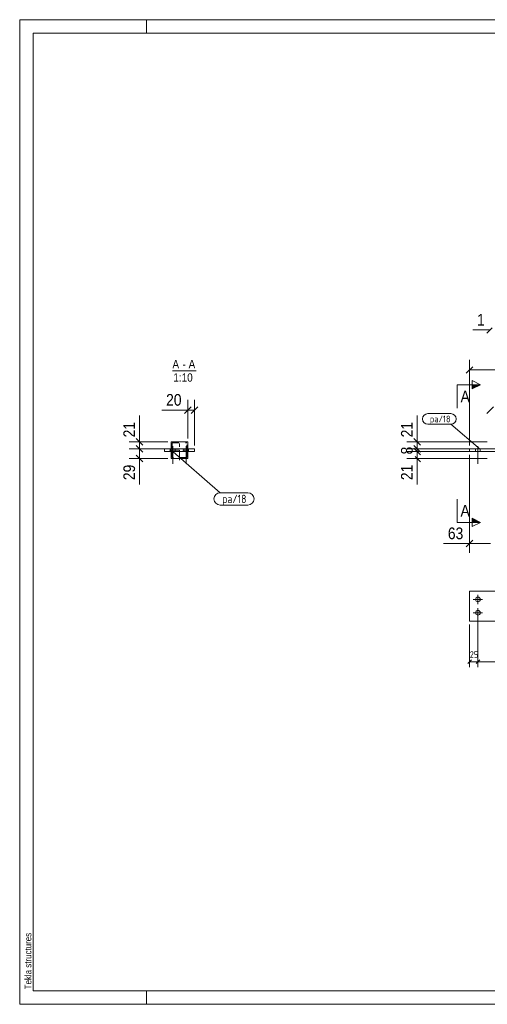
# Model space of a CAD drawing. Header units: millimetres. Extents: x 1 to 419, y 1 to 296.
# Tile 1 of 2: x 1 to 141, y 1 to 296. Entities that reach past the tile are written whole.
import ezdxf

# ---------------------------------------------------------------- set-up
doc = ezdxf.new("R2010")
doc.units = ezdxf.units.MM
for name, pattern in [('XKITLINE00', [0]), ('XKITLINE02', [4, 2, -2]), ('XKITLINE03', [6, 3, -1, 1, -1])]:
    doc.linetypes.add(name, pattern=pattern)
for name, color, linetype, lineweight in [('Bemassung', 1, 'Continuous', 0), ('Schnitt', 6, 'Continuous', 0), ('Schrauben', 7, 'Continuous', 0), ('Teil', 7, 'Continuous', 0), ('Text', 5, 'Continuous', 0), ('Ueberschrift', 7, 'Continuous', 0), ('Zeichnungsrahmen', 3, 'Continuous', 0)]:
    doc.layers.add(name, color=color, linetype=linetype, lineweight=lineweight)
doc.styles.add('ARIAL', font='ARIAL.TTF')
doc.styles.add('ISOCPEUR', font='ISOCPEUR.TTF')

msp = doc.modelspace()

# ---------------------------------------------------------------- hatches: boundary and pattern name
at = {"layer": 'Schnitt'}
for points in [[(136.49, 186.62), (138.99, 186.62), (136.49, 185.37)], [(136.49, 146.63), (138.99, 145.38), (136.49, 145.38)]]:
    msp.add_hatch(color=256, dxfattribs=at).paths.add_polyline_path(points, flags=17)

# ---------------------------------------------------------------- linework, layer by layer
at = {"layer": 'Bemassung', "linetype": 'XKITLINE00', "lineweight": 0}
for p, q in [((142.44, 203.65), (140.85, 202.06)), ((141.84, 203.05), (136.62, 203.05)), ((141.84, 203.05), (136.62, 203.05)), ((136.68, 192.04), (134.7, 190.06)), ((135.69, 168.45), (135.69, 194.1)), ((135.69, 191.05), (306.29, 191.05)), ((52.32, 180.04), (50.34, 178.06)), ((51.33, 170.55), (51.33, 182.1)), ((54.32, 180.04), (52.34, 178.06)), ((53.33, 168.45), (53.33, 182.1)), ((142.83, 180.04), (140.85, 178.06)), ((36.83, 169.55), (36.83, 177.37)), ((36.83, 169.55), (36.83, 177.37)), ((51.33, 179.05), (43.51, 179.05)), ((51.33, 179.05), (43.51, 179.05)), ((51.33, 179.05), (53.33, 179.05)), ((119.96, 169.55), (119.96, 177.37)), ((119.96, 169.55), (119.96, 177.37)), ((45.33, 169.55), (33.78, 169.55)), ((35.84, 170.54), (37.82, 168.56)), ((35.84, 168.44), (37.82, 166.46)), ((35.84, 168.44), (37.82, 166.46)), ((36.83, 167.45), (36.83, 169.55)), ((140.99, 169.55), (116.91, 169.55)), ((118.97, 170.54), (120.95, 168.56)), ((118.97, 168.44), (120.95, 166.46)), ((119.96, 167.45), (119.96, 169.55)), ((45.33, 167.45), (33.78, 167.45)), ((45.33, 167.45), (33.78, 167.45)), ((35.84, 165.54), (37.82, 163.56)), ((36.83, 164.55), (36.83, 167.45)), ((140.99, 167.45), (116.91, 167.45)), ((140.99, 166.65), (116.91, 166.65)), ((118.97, 167.64), (120.95, 165.66)), ((119.36, 168.05), (120.95, 166.46)), ((140.99, 167.45), (119.36, 167.45)), ((119.36, 167.25), (120.95, 165.66)), ((140.99, 166.65), (119.36, 166.65)), ((119.96, 166.65), (119.96, 167.45)), ((119.96, 164.55), (119.96, 166.65)), ((135.69, 165.65), (135.69, 136.25)), ((45.33, 164.55), (33.78, 164.55)), ((36.83, 164.55), (36.83, 156.73)), ((36.83, 164.55), (36.83, 156.73)), ((140.99, 164.55), (116.91, 164.55)), ((119.36, 165.15), (120.95, 163.56)), ((119.96, 164.55), (119.96, 156.73)), ((119.96, 164.55), (119.96, 156.73)), ((135.69, 139.05), (127.88, 139.05)), ((135.69, 139.05), (127.88, 139.05)), ((136.68, 140.04), (134.7, 138.06)), ((135.69, 139.05), (141.99, 139.05)), ((138.19, 117.3), (138.19, 102.03)), ((138.19, 117.3), (138.19, 107.18)), ((135.69, 114.8), (135.69, 102.03)), ((136.26, 104.19), (135.13, 103.06)), ((135.69, 103.63), (138.19, 103.63)), ((138.76, 104.19), (137.63, 103.06)), ((138.76, 104.19), (137.63, 103.06)), ((138.19, 104.38), (138.19, 102.03)), ((138.19, 103.63), (303.79, 103.63))]:
    msp.add_line(p, q, dxfattribs=at)
at = {"layer": 'Bemassung'}
for p in [(135.69, 191.05), (51.33, 179.05), (53.33, 179.05), (36.83, 169.55), (119.96, 169.55), (36.83, 167.45), (36.83, 167.45), (119.96, 167.45), (119.96, 167.45), (119.96, 166.65), (119.96, 166.65), (36.83, 164.55), (119.96, 164.55), (135.69, 139.05), (135.69, 103.63), (138.19, 103.63), (138.19, 103.63)]:
    msp.add_point(p, dxfattribs=at)
at = {"layer": 'Schnitt', "linetype": 'XKITLINE00', "lineweight": 0}
for p, q in [((131.99, 186.62), (131.99, 179.62)), ((131.99, 186.62), (138.99, 186.62)), ((136.49, 185.37), (136.49, 187.87)), ((136.49, 187.87), (138.99, 186.62)), ((138.99, 186.62), (136.49, 185.37)), ((131.99, 145.38), (131.99, 152.38)), ((131.99, 145.38), (138.99, 145.38)), ((138.99, 145.38), (136.49, 146.63)), ((136.49, 146.63), (136.49, 144.13)), ((138.99, 145.38), (136.49, 144.13))]:
    msp.add_line(p, q, dxfattribs=at)
at = {"layer": 'Schrauben', "linetype": 'XKITLINE00', "lineweight": 0}
for p, q in [((46.83, 168.25), (46.83, 162.95)), ((50.83, 168.25), (50.83, 162.95)), ((138.19, 168.25), (138.19, 162.95)), ((138.19, 168.25), (138.19, 162.95)), ((46.13, 167.45), (46.13, 166.65)), ((47.53, 167.45), (47.53, 166.65)), ((50.13, 167.45), (50.13, 166.65)), ((51.53, 167.45), (51.53, 166.65)), ((137.49, 167.45), (137.49, 166.65)), ((137.49, 167.45), (137.49, 166.65)), ((138.89, 167.45), (138.89, 166.65)), ((138.89, 167.45), (138.89, 166.65)), ((139.59, 122.3), (136.79, 122.3)), ((138.19, 123.7), (138.19, 120.9)), ((139.59, 118.3), (136.79, 118.3)), ((138.19, 119.7), (138.19, 116.9))]:
    msp.add_line(p, q, dxfattribs=at)
for centre in [(138.19, 122.3), (138.19, 118.3)]:
    msp.add_circle(centre, 0.7, dxfattribs=at)
at = {"layer": 'Teil', "linetype": 'XKITLINE00', "lineweight": 0}
for p, q in [((46.33, 167.45), (46.33, 169.55)), ((46.33, 169.55), (51.33, 169.55)), ((51.33, 167.45), (51.33, 169.55)), ((53.33, 167.45), (44.33, 167.45)), ((44.33, 167.45), (44.33, 166.65)), ((44.33, 166.65), (53.33, 166.65)), ((46.33, 164.55), (46.33, 166.65)), ((51.33, 166.65), (51.33, 164.55)), ((53.33, 166.65), (53.33, 167.45)), ((135.69, 166.65), (135.69, 167.45)), ((135.69, 167.45), (151.99, 167.45)), ((135.69, 166.65), (151.99, 166.65)), ((51.33, 164.55), (46.33, 164.55)), ((135.69, 115.8), (135.69, 124.8)), ((151.99, 124.8), (135.69, 124.8)), ((151.99, 115.8), (135.69, 115.8))]:
    msp.add_line(p, q, dxfattribs=at)
at = {"layer": 'Teil', "linetype": 'XKITLINE02', "lineweight": 0}
for p, q in [((51.33, 169.55), (46.33, 169.55)), ((46.33, 169.55), (46.33, 166.65)), ((46.63, 169.25), (46.63, 166.65)), ((46.63, 169.25), (51.03, 169.25)), ((51.03, 166.65), (51.03, 169.25)), ((51.33, 166.65), (51.33, 169.55)), ((46.33, 167.45), (51.33, 167.45)), ((46.33, 167.45), (46.63, 167.45)), ((46.33, 166.65), (51.33, 166.65)), ((46.33, 164.55), (46.33, 166.65)), ((46.33, 166.65), (46.63, 166.65)), ((46.63, 164.85), (46.63, 166.65)), ((51.33, 167.45), (51.03, 167.45)), ((51.03, 164.85), (51.03, 166.65)), ((51.03, 166.65), (51.33, 166.65)), ((51.33, 164.55), (51.33, 166.65)), ((46.33, 164.55), (51.33, 164.55)), ((51.03, 164.85), (46.63, 164.85))]:
    msp.add_line(p, q, dxfattribs=at)
at = {"layer": 'Teil', "linetype": 'XKITLINE03', "lineweight": 0}
for p, q in [((48.83, 164.05), (48.83, 170.05)), ((45.83, 167.05), (51.83, 167.05))]:
    msp.add_line(p, q, dxfattribs=at)
at = {"layer": 'Text', "linetype": 'XKITLINE00', "lineweight": 0}
for p, q in [((123.2, 177.97), (130.07, 177.97)), ((130.07, 174.77), (123.2, 174.77)), ((138.98, 167.26), (130.07, 174.77)), ((46.16, 167.26), (61.01, 154.26)), ((61.01, 154.26), (69.3, 154.26)), ((61.01, 150.56), (69.3, 150.56))]:
    msp.add_line(p, q, dxfattribs=at)
for centre, radius, start, end in [((123.2, 176.37), 1.6, 90, 270), ((130.07, 176.37), 1.6, 270, 90), ((61.01, 152.41), 1.85, 90, 270), ((69.3, 152.41), 1.85, 270, 90)]:
    msp.add_arc(centre, radius, start, end, dxfattribs=at)
at = {"layer": 'Ueberschrift', "linetype": 'XKITLINE00', "lineweight": 0}
msp.add_line((46.74, 190.8), (53.79, 190.8), dxfattribs=at)
at = {"layer": 'Zeichnungsrahmen', "linetype": 'XKITLINE00', "lineweight": 0}
for p, q in [((419, 296), (1, 296)), ((1, 296), (1, 1)), ((39, 292), (39, 296)), ((415, 292), (5, 292)), ((5, 292), (5, 5)), ((5, 5), (415, 5)), ((39, 1), (39, 5)), ((1, 1), (419, 1))]:
    msp.add_line(p, q, dxfattribs=at)

# ---------------------------------------------------------------- texts
at = {"layer": 'Bemassung', "width": 0.85}
for s, height, style, p in [('1', 3.5, 'ARIAL', (137.93, 204.35)), ('20', 3.5, 'ARIAL', (44.83, 180.35)), ('63', 3.5, 'ARIAL', (129.19, 140.35)), ('25', 2, 'ISOCPEUR', (135.74, 104.78))]:
    msp.add_text(s, height=height, dxfattribs=dict(at, style=style)).set_placement(p)
at = {"layer": 'Bemassung', "style": 'ARIAL', "width": 0.85}
for s, p in [('21', (35.53, 170.86)), ('21', (118.66, 170.86)), ('8', (118.66, 165.75)), ('29', (35.53, 158.05)), ('21', (118.66, 158.05))]:
    msp.add_text(s, height=3.5, rotation=90.0002, dxfattribs=at).set_placement(p)
at = {"layer": 'Schnitt', "style": 'ARIAL', "width": 0.85}
for p in [(132.99, 181.37), (132.99, 147.13)]:
    msp.add_text('A', height=3.5, dxfattribs=at).set_placement(p)
at = {"layer": 'Text', "style": 'ISOCPEUR', "width": 0.85}
for height, p in [(2, (123.8, 175.37)), (2.5, (61.61, 151.16))]:
    msp.add_text('pa/18', height=height, dxfattribs=at).set_placement(p)
at = {"layer": 'Ueberschrift', "style": 'ARIAL', "width": 0.85}
for s, p in [('A', (46.74, 191.55)), ('-', (49.71, 191.55)), ('A', (51.57, 191.55)), ('1:10', (47.02, 187.55))]:
    msp.add_text(s, height=2.5, dxfattribs=at).set_placement(p)
at = {"layer": 'Zeichnungsrahmen', "style": 'ARIAL', "width": 0.85}
msp.add_text('Tekla structures', height=2, rotation=90, dxfattribs=at).set_placement((4.5, 5.5))

doc.saveas('drawing.dxf')
